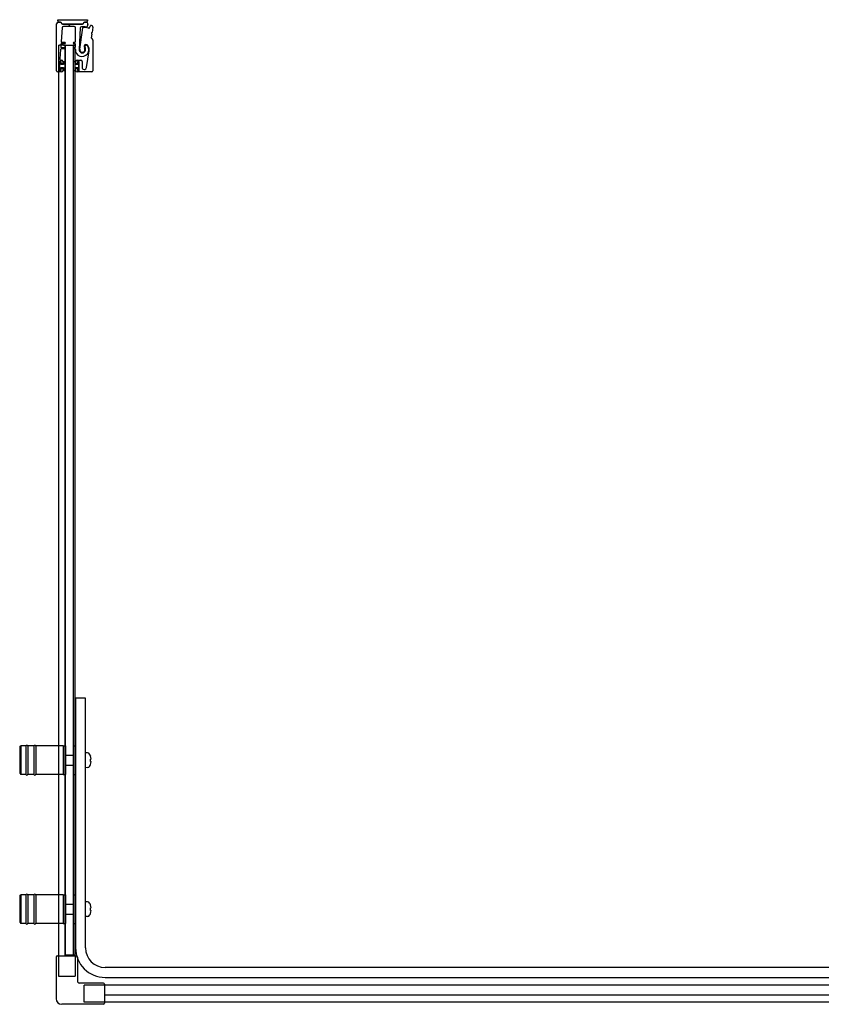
# Model space of a CAD drawing. Header units: millimetres. Extents: x 1391.83 to 1393.41, y 1105.97 to 1106.77.
# Tile 1 of 2: x 1391.83 to 1392.47, y 1105.97 to 1106.77. Entities that reach past the tile are written whole.
import ezdxf

# ---------------------------------------------------------------- set-up
doc = ezdxf.new("R2010")
doc.units = ezdxf.units.MM
doc.layers.add('SANINDUSA', color=3, linetype='CONTINUOUS')

msp = doc.modelspace()

# ---------------------------------------------------------------- linework, layer by layer
at = {"layer": 'SANINDUSA'}
for p, q in [((1391.85575, 1106.76571), (1391.87969, 1106.76571)), ((1391.85575, 1106.76472), (1391.85575, 1106.76571)), ((1391.87969, 1106.76571), (1391.87969, 1106.76472)), ((1391.85476, 1106.72464), (1391.85476, 1106.76239)), ((1391.85601, 1106.76364), (1391.85748, 1106.76364)), ((1391.85748, 1106.76372), (1391.85675, 1106.76372)), ((1391.85818, 1106.76335), (1391.85908, 1106.76244)), ((1391.85921, 1106.75921), (1391.85842, 1106.74812)), ((1391.85934, 1106.76243), (1391.85843, 1106.76333)), ((1391.85979, 1106.76215), (1391.864, 1106.76215)), ((1391.87538, 1106.76224), (1391.8598, 1106.76224)), ((1391.86889, 1106.76014), (1391.8602, 1106.76014)), ((1391.86418, 1106.76207), (1391.86466, 1106.76159)), ((1391.86536, 1106.76159), (1391.86584, 1106.76207)), ((1391.86602, 1106.76215), (1391.87538, 1106.76215)), ((1391.86989, 1106.74808), (1391.86989, 1106.75914)), ((1391.87386, 1106.75912), (1391.87294, 1106.74173)), ((1391.87346, 1106.7419), (1391.876, 1106.75912)), ((1391.87675, 1106.76332), (1391.87584, 1106.76243)), ((1391.87608, 1106.76244), (1391.877, 1106.76335)), ((1391.87869, 1106.76372), (1391.8777, 1106.76372)), ((1391.8777, 1106.76365), (1391.8777, 1106.76365)), ((1391.8777, 1106.76365), (1391.8787, 1106.76365)), ((1391.87992, 1106.76214), (1391.8795, 1106.76015)), ((1391.88158, 1106.75959), (1391.88196, 1106.76083)), ((1391.88396, 1106.75981), (1391.88336, 1106.7555)), ((1391.88315, 1106.75402), (1391.88275, 1106.75116)), ((1391.88282, 1106.75461), (1391.88309, 1106.75424)), ((1391.88324, 1106.7553), (1391.88288, 1106.75503)), ((1391.88289, 1106.75074), (1391.8838, 1106.74984)), ((1391.85623, 1106.74511), (1391.85623, 1106.01149)), ((1391.85623, 1106.74511), (1391.85723, 1106.74511)), ((1391.86043, 1106.74511), (1391.85723, 1106.74511)), ((1391.85797, 1106.74172), (1391.85743, 1106.73421)), ((1391.85826, 1106.74592), (1391.85812, 1106.74392)), ((1391.86131, 1106.74218), (1391.85846, 1106.74218)), ((1391.85862, 1106.74338), (1391.86131, 1106.74338)), ((1391.86131, 1106.74638), (1391.85876, 1106.74638)), ((1391.85892, 1106.74758), (1391.86131, 1106.74758)), ((1391.86043, 1106.74511), (1391.86143, 1106.74511)), ((1391.86173, 1106.74511), (1391.86143, 1106.74511)), ((1391.86173, 1106.74511), (1391.86829, 1106.74511)), ((1391.86173, 1106.01211), (1391.86173, 1106.74511)), ((1391.86201, 1106.01211), (1391.86201, 1106.74511)), ((1391.86201, 1106.74511), (1391.86801, 1106.74511)), ((1391.86801, 1106.74511), (1391.86801, 1106.01211)), ((1391.86863, 1106.74511), (1391.86829, 1106.74511)), ((1391.86829, 1106.01211), (1391.86829, 1106.74511)), ((1391.86863, 1106.74511), (1391.86912, 1106.74511)), ((1391.86871, 1106.74758), (1391.86939, 1106.74758)), ((1391.86939, 1106.74638), (1391.86871, 1106.74638)), ((1391.86871, 1106.74338), (1391.86939, 1106.74338)), ((1391.86939, 1106.74218), (1391.86871, 1106.74218)), ((1391.86948, 1106.74511), (1391.86912, 1106.74511)), ((1391.86948, 1106.74511), (1391.86978, 1106.74511)), ((1391.86978, 1106.01149), (1391.86978, 1106.74511)), ((1391.86989, 1106.74388), (1391.86989, 1106.74588)), ((1391.88409, 1106.74913), (1391.88409, 1106.72464)), ((1391.8789, 1106.72718), (1391.88103, 1106.74064)), ((1391.85706, 1106.73184), (1391.85706, 1106.72494)), ((1391.85821, 1106.73189), (1391.85721, 1106.73189)), ((1391.85721, 1106.73189), (1391.85721, 1106.72489)), ((1391.85806, 1106.73214), (1391.85736, 1106.73214)), ((1391.85821, 1106.72964), (1391.85821, 1106.73189)), ((1391.86021, 1106.72964), (1391.85821, 1106.72964)), ((1391.85821, 1106.72714), (1391.86021, 1106.72714)), ((1391.85821, 1106.72489), (1391.85821, 1106.72714)), ((1391.85836, 1106.73034), (1391.85836, 1106.73184)), ((1391.85836, 1106.72494), (1391.85836, 1106.72644)), ((1391.85843, 1106.73314), (1391.85876, 1106.73314)), ((1391.85946, 1106.73004), (1391.85866, 1106.73004)), ((1391.85866, 1106.72674), (1391.85946, 1106.72674)), ((1391.85976, 1106.73214), (1391.85976, 1106.73034)), ((1391.85976, 1106.72644), (1391.85976, 1106.72464)), ((1391.86201, 1106.73189), (1391.86021, 1106.73189)), ((1391.86021, 1106.73189), (1391.86021, 1106.72964)), ((1391.86021, 1106.72714), (1391.86021, 1106.72489)), ((1391.86201, 1106.72489), (1391.86201, 1106.73189)), ((1391.86801, 1106.73189), (1391.86801, 1106.72489)), ((1391.86981, 1106.73189), (1391.86801, 1106.73189)), ((1391.86981, 1106.72964), (1391.86981, 1106.73189)), ((1391.87181, 1106.72964), (1391.86981, 1106.72964)), ((1391.86981, 1106.72489), (1391.86981, 1106.72714)), ((1391.86981, 1106.72714), (1391.87181, 1106.72714)), ((1391.87026, 1106.73034), (1391.87026, 1106.73214)), ((1391.87026, 1106.72464), (1391.87026, 1106.72644)), ((1391.87136, 1106.73004), (1391.87056, 1106.73004)), ((1391.87056, 1106.72674), (1391.87136, 1106.72674)), ((1391.87126, 1106.73314), (1391.87426, 1106.73314)), ((1391.87166, 1106.73184), (1391.87166, 1106.73034)), ((1391.87166, 1106.72644), (1391.87166, 1106.72494)), ((1391.87281, 1106.73189), (1391.87181, 1106.73189)), ((1391.87181, 1106.73189), (1391.87181, 1106.72964)), ((1391.87181, 1106.72714), (1391.87181, 1106.72489)), ((1391.87266, 1106.73214), (1391.87196, 1106.73214)), ((1391.87281, 1106.72489), (1391.87281, 1106.73189)), ((1391.87296, 1106.72494), (1391.87296, 1106.73184)), ((1391.87526, 1106.73214), (1391.87526, 1106.72747)), ((1391.85876, 1106.72364), (1391.85576, 1106.72364)), ((1391.85721, 1106.72489), (1391.85821, 1106.72489)), ((1391.85736, 1106.72464), (1391.85806, 1106.72464)), ((1391.86021, 1106.72489), (1391.86201, 1106.72489)), ((1391.86801, 1106.72489), (1391.86981, 1106.72489)), ((1391.88309, 1106.72364), (1391.87126, 1106.72364)), ((1391.87181, 1106.72489), (1391.87281, 1106.72489)), ((1391.87196, 1106.72464), (1391.87266, 1106.72464)), ((1391.87001, 1106.21911), (1391.87001, 1106.01811)), ((1391.87801, 1106.21911), (1391.87001, 1106.21911)), ((1391.87801, 1106.01811), (1391.87801, 1106.21911)), ((1391.82501, 1106.17961), (1391.82601, 1106.18061)), ((1391.82501, 1106.17961), (1391.82501, 1106.15861)), ((1391.82601, 1106.18061), (1391.82601, 1106.15761)), ((1391.83001, 1106.18061), (1391.82601, 1106.18061)), ((1391.83001, 1106.18061), (1391.83001, 1106.15761)), ((1391.83151, 1106.18061), (1391.83151, 1106.15761)), ((1391.83651, 1106.18061), (1391.83151, 1106.18061)), ((1391.83651, 1106.18061), (1391.83651, 1106.15761)), ((1391.83801, 1106.18061), (1391.83801, 1106.15761)), ((1391.86001, 1106.18061), (1391.83801, 1106.18061)), ((1391.86001, 1106.18061), (1391.86001, 1106.15761)), ((1391.86001, 1106.18061), (1391.86001, 1106.15761)), ((1391.86001, 1106.18061), (1391.86201, 1106.18061)), ((1391.86201, 1106.18061), (1391.86201, 1106.15761)), ((1391.86801, 1106.18061), (1391.86801, 1106.15761)), ((1391.86801, 1106.18061), (1391.87001, 1106.18061)), ((1391.86231, 1106.17311), (1391.86801, 1106.17311)), ((1391.87964, 1106.17505), (1391.87801, 1106.17511)), ((1391.88199, 1106.17256), (1391.88195, 1106.17252)), ((1391.86231, 1106.16511), (1391.86801, 1106.16511)), ((1391.87964, 1106.16316), (1391.87801, 1106.16311)), ((1391.88251, 1106.17011), (1391.88195, 1106.17011)), ((1391.88195, 1106.16811), (1391.88251, 1106.16811)), ((1391.88195, 1106.16569), (1391.88199, 1106.16566)), ((1391.82501, 1106.15861), (1391.82601, 1106.15761)), ((1391.83001, 1106.15761), (1391.82601, 1106.15761)), ((1391.83651, 1106.15761), (1391.83151, 1106.15761)), ((1391.86001, 1106.15761), (1391.83801, 1106.15761)), ((1391.86001, 1106.15761), (1391.86201, 1106.15761)), ((1391.86801, 1106.15761), (1391.87001, 1106.15761)), ((1391.82501, 1106.05961), (1391.82601, 1106.06061)), ((1391.82501, 1106.05961), (1391.82501, 1106.03861)), ((1391.82601, 1106.06061), (1391.82601, 1106.03761)), ((1391.83001, 1106.06061), (1391.82601, 1106.06061)), ((1391.83001, 1106.06061), (1391.83001, 1106.03761)), ((1391.83151, 1106.06061), (1391.83151, 1106.03761)), ((1391.83651, 1106.06061), (1391.83151, 1106.06061)), ((1391.83651, 1106.06061), (1391.83651, 1106.03761)), ((1391.83801, 1106.06061), (1391.83801, 1106.03761)), ((1391.86001, 1106.06061), (1391.83801, 1106.06061)), ((1391.86001, 1106.06061), (1391.86001, 1106.03761)), ((1391.86001, 1106.06061), (1391.86001, 1106.03761)), ((1391.86001, 1106.06061), (1391.86201, 1106.06061)), ((1391.86201, 1106.06061), (1391.86201, 1106.03761)), ((1391.86801, 1106.06061), (1391.86801, 1106.03761)), ((1391.86801, 1106.06061), (1391.87001, 1106.06061)), ((1391.86231, 1106.05311), (1391.86801, 1106.05311)), ((1391.87964, 1106.05505), (1391.87801, 1106.05511)), ((1391.88199, 1106.05256), (1391.88195, 1106.05252)), ((1391.86231, 1106.04511), (1391.86801, 1106.04511)), ((1391.88251, 1106.05011), (1391.88195, 1106.05011)), ((1391.88195, 1106.04811), (1391.88251, 1106.04811)), ((1391.88195, 1106.04569), (1391.88199, 1106.04566)), ((1391.82501, 1106.03861), (1391.82601, 1106.03761)), ((1391.83001, 1106.03761), (1391.82601, 1106.03761)), ((1391.83651, 1106.03761), (1391.83151, 1106.03761)), ((1391.86001, 1106.03761), (1391.83801, 1106.03761)), ((1391.86001, 1106.03761), (1391.86201, 1106.03761)), ((1391.86801, 1106.03761), (1391.87001, 1106.03761)), ((1391.87964, 1106.04316), (1391.87801, 1106.04311)), ((1391.86978, 1106.01211), (1391.86173, 1106.01211)), ((1391.86174, 1106.01149), (1391.86174, 1106.01211)), ((1391.86801, 1106.01211), (1391.86201, 1106.01211)), ((1391.85443, 1106.01049), (1391.85443, 1105.97699)), ((1391.85543, 1106.01149), (1391.87058, 1106.01149)), ((1391.87158, 1106.01049), (1391.87158, 1105.99114)), ((1393.36297, 1106.00211), (1391.89401, 1106.00211)), ((1391.89243, 1105.98964), (1391.87308, 1105.98964)), ((1391.89343, 1105.98864), (1391.89343, 1105.97349)), ((1391.89401, 1105.99411), (1393.36297, 1105.99411)), ((1392.58689, 1105.98785), (1391.89343, 1105.98785)), ((1391.89243, 1105.97249), (1391.85893, 1105.97249)), ((1392.58689, 1105.97981), (1391.89343, 1105.97981)), ((1393.40675, 1105.9743), (1391.89343, 1105.9743))]:
    msp.add_line(p, q, dxfattribs=at)
at = {"layer": 'SANINDUSA', "ltscale": 10}
for p, q in [((1391.85623, 1106.01149), (1391.85623, 1105.99511)), ((1391.86978, 1106.01149), (1391.86978, 1105.99511)), ((1391.85623, 1105.99511), (1391.86978, 1105.99511)), ((1391.89343, 1105.98785), (1391.87704, 1105.98785)), ((1391.87704, 1105.9743), (1391.87704, 1105.98785)), ((1391.89343, 1105.9743), (1391.87704, 1105.9743))]:
    msp.add_line(p, q, dxfattribs=at)
at = {"layer": 'SANINDUSA'}
for centre, radius, start, end in [((1391.85601, 1106.76239), 0.00125, 90, 180), ((1391.85675, 1106.76472), 0.001, 180, 270), ((1391.85748, 1106.76237), 0.00135, 45.4448, 90), ((1391.85747, 1106.76264), 0.001, 44.9107, 89.4659), ((1391.85979, 1106.76315), 0.001, 224.9107, 270), ((1391.8602, 1106.75914), 0.001, 90, 175.94302), ((1391.8598, 1106.76289), 0.00065, 225.4448, 270), ((1391.864, 1106.7619), 0.00025, 45, 90), ((1391.86501, 1106.76195), 0.0005, 225, 315), ((1391.86602, 1106.7619), 0.00025, 90, 135), ((1391.86889, 1106.75914), 0.001, 0, 90), ((1391.87485, 1106.75906), 0.001, 92.24985, 177), ((1391.87554, 1106.74159), 0.01849, 79.46815, 92.24985), ((1391.87538, 1106.76315), 0.001, 270, 315), ((1391.87538, 1106.76289), 0.00065, 270, 314.38239), ((1391.87649, 1106.75905), 0.0005, 86.87429, 171.62444), ((1391.87554, 1106.74159), 0.01799, 74.46815, 86.87429), ((1391.8777, 1106.76237), 0.00135, 90, 135), ((1391.8777, 1106.76265), 0.001, 90, 135), ((1391.87869, 1106.76472), 0.001, 270, 0), ((1391.8787, 1106.7624), 0.00125, 347.95912, 90), ((1391.87901, 1106.76026), 0.0005, 259.46815, 347.95912), ((1391.88063, 1106.75988), 0.001, 254.46815, 342.95912), ((1391.88244, 1106.76069), 0.0005, 70.1363, 162.95912), ((1391.87554, 1106.74159), 0.02081, 67.95837, 70.1363), ((1391.88297, 1106.75995), 0.001, 352, 67.95837), ((1391.88324, 1106.75109), 0.0005, 172, 225), ((1391.88306, 1106.75479), 0.0003, 127, 217), ((1391.88285, 1106.75406), 0.0003, 352, 37), ((1391.88306, 1106.75554), 0.0003, 307, 352), ((1391.88309, 1106.74913), 0.001, 0, 45), ((1391.85846, 1106.74168), 0.0005, 90, 175.94302), ((1391.85862, 1106.74388), 0.0005, 175.94302, 270), ((1391.85876, 1106.74588), 0.0005, 90, 175.94302), ((1391.85892, 1106.74808), 0.0005, 175.94302, 270), ((1391.86131, 1106.74698), 0.0006, 270, 90), ((1391.86131, 1106.74278), 0.0006, 270, 90), ((1391.86871, 1106.74698), 0.0006, 90, 270), ((1391.86871, 1106.74278), 0.0006, 90, 270), ((1391.86939, 1106.74808), 0.0005, 270, 0), ((1391.86939, 1106.74588), 0.0005, 0, 90), ((1391.86939, 1106.74388), 0.0005, 270, 0), ((1391.86939, 1106.74168), 0.0005, 358.37906, 90), ((1391.87527, 1106.74151), 0.00537, 178.37906, 34.62628), ((1391.87554, 1106.74159), 0.0026, 177, 36.02172), ((1391.87554, 1106.74159), 0.0021, 171.62444, 37.81512), ((1391.8786, 1106.74396), 0.00177, 34.46929, 217.81512), ((1391.87866, 1106.74386), 0.00125, 34.62628, 216.02172), ((1391.87512, 1106.74158), 0.00598, 351.00614, 34.46929), ((1391.85843, 1106.73414), 0.001, 175.94302, 270), ((1391.85736, 1106.73184), 0.0003, 90, 180), ((1391.85806, 1106.73184), 0.0003, 0, 90), ((1391.85866, 1106.73034), 0.0003, 180, 270), ((1391.85866, 1106.72644), 0.0003, 90, 180), ((1391.85876, 1106.73214), 0.001, 0, 90), ((1391.85946, 1106.73034), 0.0003, 270, 0), ((1391.85946, 1106.72644), 0.0003, 0, 90), ((1391.87126, 1106.73214), 0.001, 90, 180), ((1391.87056, 1106.73034), 0.0003, 180, 270), ((1391.87056, 1106.72644), 0.0003, 90, 180), ((1391.87136, 1106.73034), 0.0003, 270, 0), ((1391.87136, 1106.72644), 0.0003, 0, 90), ((1391.87196, 1106.73184), 0.0003, 90, 180), ((1391.87266, 1106.73184), 0.0003, 0, 90), ((1391.87426, 1106.73214), 0.001, 0, 90), ((1391.87709, 1106.72747), 0.00183, 180, 351.00614), ((1391.85576, 1106.72464), 0.001, 180, 270), ((1391.85736, 1106.72494), 0.0003, 180, 270), ((1391.85806, 1106.72494), 0.0003, 270, 0), ((1391.85876, 1106.72464), 0.001, 270, 0), ((1391.87126, 1106.72464), 0.001, 180, 270), ((1391.87196, 1106.72494), 0.0003, 180, 270), ((1391.87266, 1106.72494), 0.0003, 270, 0), ((1391.88309, 1106.72464), 0.001, 270, 0), ((1391.83076, 1106.18036), 0.00075, 0, 180), ((1391.83726, 1106.18036), 0.00075, 0, 180), ((1391.86231, 1106.17281), 0.0003, 90, 180), ((1391.87957, 1106.17305), 0.002, 29.54044, 88), ((1391.87261, 1106.16911), 0.01, 20.1818, 29.54044), ((1391.87261, 1106.16911), 0.00995, 5.76818, 20.08396), ((1391.86231, 1106.16541), 0.0003, 180, 270), ((1391.87957, 1106.16516), 0.002, 272, 330.45956), ((1391.87261, 1106.16911), 0.01, 330.45956, 339.8182), ((1391.87261, 1106.16911), 0.00995, 339.91604, 354.23182), ((1391.83076, 1106.15786), 0.00075, 180, 0), ((1391.83726, 1106.15786), 0.00075, 180, 0), ((1391.83076, 1106.06036), 0.00075, 0, 180), ((1391.83726, 1106.06036), 0.00075, 0, 180), ((1391.86231, 1106.05281), 0.0003, 90, 180), ((1391.87957, 1106.05305), 0.002, 29.54044, 88), ((1391.87261, 1106.04911), 0.01, 20.1818, 29.54044), ((1391.87261, 1106.04911), 0.00995, 5.76818, 20.08396), ((1391.86231, 1106.04541), 0.0003, 180, 270), ((1391.87957, 1106.04516), 0.002, 272, 330.45956), ((1391.87261, 1106.04911), 0.01, 330.45956, 339.8182), ((1391.87261, 1106.04911), 0.00995, 339.91604, 354.23182), ((1391.83076, 1106.03786), 0.00075, 180, 0), ((1391.83726, 1106.03786), 0.00075, 180, 0), ((1391.89401, 1106.01811), 0.024, 180, 270), ((1391.89401, 1106.01811), 0.016, 180, 270), ((1391.85543, 1106.01049), 0.001, 90, 180), ((1391.87058, 1106.01049), 0.001, 0, 90), ((1391.87308, 1105.99114), 0.0015, 180, 270), ((1391.89243, 1105.98864), 0.001, 0, 90), ((1391.85893, 1105.97699), 0.0045, 180, 270), ((1391.89243, 1105.97349), 0.001, 270, 0)]:
    msp.add_arc(centre, radius, start, end, dxfattribs=at)
for centre in [(1391.87462, 1106.16911), (1391.87462, 1106.04911)]:
    msp.add_ellipse(centre, major_axis=(0, -0.00947), ratio=0.778226, start_param=1.465014, end_param=1.676579, dxfattribs=at)

doc.saveas('drawing.dxf')
